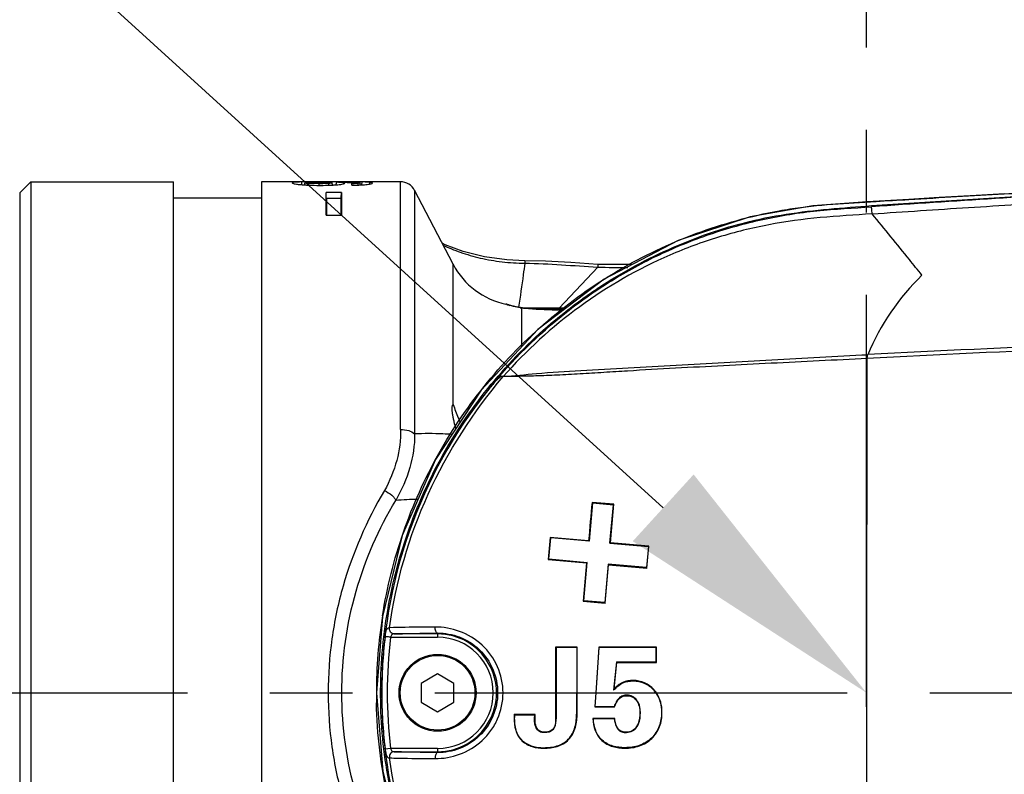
# Model space of a CAD drawing. Header units: millimetres. Extents: x 7426 to 8300, y 123 to 421.
# Tile 177 of 197: x 8128.54 to 8133.02, y 373.99 to 377.43. Entities that reach past the tile are written whole.
import ezdxf
from ezdxf import colors
from ezdxf.entities.mleader import LeaderData, LeaderLine
from ezdxf.math import Vec2, Vec3

# ---------------------------------------------------------------- set-up
doc = ezdxf.new("R2010")
doc.units = ezdxf.units.MM
doc.linetypes.add('CENTER', pattern=[0.6, 0.375, -0.075, 0.075, -0.075])
for name, color, linetype in [('中心线', 7, 'CENTER'), ('外形图', 7, 'Continuous'), ('多重引线', 7, 'Continuous'), ('尺寸标注', 7, 'Continuous'), ('运动范围', 7, 'Continuous')]:
    doc.layers.add(name, color=color, linetype=linetype)
doc.styles.add('微软雅黑', font='msyh.ttc')
doc.dimstyles.new('尺寸标注_1_20比例', dxfattribs={"dimtxt": 1.5, "dimasz": 1.25, "dimexe": 0.5, "dimexo": 0.4, "dimgap": 0.5, "dimtad": 1, "dimdec": 1, "dimlfac": 20, "dimdsep": 46, "dimtxsty": '微软雅黑', "dimcen": 0.09, "dimadec": 0, "dimazin": 0, "dimtp": 0.01, "dimtm": 0.01, "dimtfac": 1, "dimtdec": 1, "dimtofl": 0, "dimtmove": 0, "dimatfit": 3, "dimfxl": 1, "dimtolj": 1, "dimarcsym": 0})

# ---------------------------------------------------------------- blocks, each defined once
blk = doc.blocks.new('*D1273')
at = {"layer": 'Defpoints', "color": 0}
for p in [(8132.3907, 405.8318), (8132.3907, 377.8985), (8128.4907, 376.1379)]:
    blk.add_point(p, dxfattribs=at)
at = {"layer": '尺寸标注', "color": 0, "lineweight": -2}
for p, q in [((8128.4907, 376.5379), (8128.4907, 406.3318)), ((8132.3907, 378.2985), (8132.3907, 406.3318)), ((8129.7407, 405.8318), (8131.1407, 405.8318))]:
    blk.add_line(p, q, dxfattribs=at)
at = {"layer": '尺寸标注', "color": 0}
for points in [[(8129.7407, 406.0401), (8129.7407, 405.6234), (8128.4907, 405.8318)], [(8131.1407, 405.6234), (8131.1407, 406.0401), (8132.3907, 405.8318)]]:
    blk.add_solid(points, dxfattribs=at)
at = {"layer": '尺寸标注', "color": 0, "insert": (8130.4407, 407.1065), "char_height": 1.5, "attachment_point": 5, "style": '微软雅黑'}
blk.add_mtext('\\A1;78', dxfattribs=at)
blk = doc.blocks.new('*D1279')
at = {"layer": 'Defpoints', "color": 0}
for p in [(8163.1407, 403.1778), (8093.7172, 293.7489), (8143.3418, 293.7489)]:
    blk.add_point(p, dxfattribs=at)
at = {"layer": '尺寸标注', "color": 0, "lineweight": -2}
for p, q in [((8162.7407, 403.1778), (8093.2172, 403.1778)), ((8093.7172, 401.9278), (8093.7172, 294.9989)), ((8142.9418, 293.7489), (8093.2172, 293.7489))]:
    blk.add_line(p, q, dxfattribs=at)
at = {"layer": '尺寸标注', "color": 0}
for points in [[(8093.9255, 401.9278), (8093.5088, 401.9278), (8093.7172, 403.1778)], [(8093.5088, 294.9989), (8093.9255, 294.9989), (8093.7172, 293.7489)]]:
    blk.add_solid(points, dxfattribs=at)
at = {"layer": '尺寸标注', "color": 0, "insert": (8092.4381, 348.4634), "char_height": 1.5, "attachment_point": 5, "rotation": 90, "style": '微软雅黑'}
blk.add_mtext('\\A1;2188.6', dxfattribs=at)

msp = doc.modelspace()

# ---------------------------------------------------------------- linework, layer by layer
at = {"layer": '中心线', "linetype": 'CENTER', "ltscale": 5}
for p, q in [((8132.3907, 371.2987), (8132.3907, 377.8985)), ((8127.4285, 374.3629), (8169.2561, 374.3629))]:
    msp.add_line(p, q, dxfattribs=at)
at = {"layer": '外形图', "color": 7, "linetype": 'Continuous'}
for p, q in [((8128.5907, 376.6879), (8128.5407, 376.6379)), ((8128.5907, 376.6879), (8128.5907, 372.0379)), ((8128.5907, 376.6879), (8129.2407, 376.6879)), ((8129.2407, 372.0379), (8129.2407, 376.6879)), ((8129.6407, 376.6879), (8129.6407, 372.0379)), ((8129.8145, 376.6879), (8129.6407, 376.6879)), ((8129.7797, 376.6829), (8129.7797, 376.6828)), ((8129.8234, 376.6747), (8129.8228, 376.6871)), ((8129.8364, 376.6736), (8129.8372, 376.6828)), ((8129.8556, 376.6727), (8129.856, 376.6804)), ((8129.903, 376.6716), (8129.903, 376.6793)), ((8129.9054, 376.6793), (8129.903, 376.6793)), ((8129.944, 376.6877), (8129.9119, 376.6877)), ((8129.944, 376.6848), (8129.944, 376.6877)), ((8129.945, 376.6877), (8129.944, 376.6877)), ((8129.962, 376.6877), (8129.945, 376.6877)), ((8129.9463, 376.6723), (8129.9459, 376.6804)), ((8129.9763, 376.6877), (8129.962, 376.6877)), ((8129.9629, 376.673), (8129.962, 376.6827)), ((8129.9825, 376.6877), (8129.9763, 376.6877)), ((8130.0067, 376.6877), (8129.9825, 376.6877)), ((8130.0184, 376.6877), (8130.0067, 376.6877)), ((8130.0119, 376.6855), (8130.0184, 376.6854)), ((8130.0349, 376.6876), (8130.0184, 376.6877)), ((8130.0348, 376.6853), (8130.0349, 376.6876)), ((8130.0605, 376.6875), (8130.059, 376.6875)), ((8130.0799, 376.673), (8130.0795, 376.6807)), ((8130.0891, 376.6735), (8130.0883, 376.6825)), ((8130.097, 376.6739), (8130.0977, 376.687)), ((8130.2719, 376.6879), (8130.0977, 376.6879)), ((8130.1326, 376.6777), (8130.1333, 376.6856)), ((8130.1446, 376.6822), (8130.1446, 376.6823)), ((8130.2719, 375.5611), (8130.2719, 376.6879)), ((8130.336, 376.649), (8130.336, 375.541)), ((8130.5116, 376.3124), (8130.336, 376.649)), ((8128.5407, 376.6379), (8128.5407, 372.0879)), ((8129.6407, 376.6129), (8129.2407, 376.6129)), ((8129.9337, 376.5363), (8129.9337, 376.6387)), ((8130.0037, 376.6387), (8129.9337, 376.6387)), ((8129.9359, 376.6137), (8129.9359, 376.5363)), ((8129.9359, 376.6137), (8130.0016, 376.6137)), ((8130.0016, 376.6137), (8130.0037, 376.6387)), ((8130.0016, 376.5363), (8130.0016, 376.6137)), ((8130.0037, 376.6387), (8130.0037, 376.5363)), ((8132.5832, 376.6072), (8132.5837, 376.6073)), ((8132.7217, 376.6159), (8132.5838, 376.6073)), ((8133.0163, 376.6331), (8133.0167, 376.6331)), ((8129.9337, 376.5363), (8130.0037, 376.5363)), ((8130.5116, 375.6741), (8130.5116, 376.3124)), ((8131.1689, 376.3001), (8130.9928, 376.1129)), ((8131.1694, 376.3122), (8131.1689, 376.3001)), ((8131.3262, 376.312), (8131.1694, 376.3122)), ((8130.7559, 376.1298), (8130.7514, 376.1315)), ((8130.7629, 376.128), (8130.758, 376.1296)), ((8130.7582, 376.1296), (8130.758, 376.1296)), ((8130.7652, 376.1273), (8130.7617, 376.1284)), ((8130.822, 376.1142), (8130.822, 375.9363)), ((8130.8269, 376.1142), (8130.822, 376.1142)), ((8130.8612, 376.1112), (8130.8269, 376.1142)), ((8130.8269, 376.1142), (8130.8269, 376.1142)), ((8131.0237, 376.1129), (8130.8419, 376.1129)), ((8130.9907, 376.1129), (8130.9907, 376.1063)), ((8132.3929, 375.8835), (8132.3929, 375.128)), ((8131.1445, 375.2272), (8131.1292, 375.0522)), ((8131.2421, 375.2208), (8131.1428, 375.2295)), ((8131.1445, 375.2272), (8131.2397, 375.2188)), ((8131.2244, 375.0438), (8131.2397, 375.2188)), ((8131.2268, 375.0458), (8131.2421, 375.2208)), ((8131.2397, 375.2188), (8131.2421, 375.2208)), ((8132.3929, 372.8423), (8132.3929, 375.128)), ((8130.9529, 375.0698), (8130.9441, 374.9698)), ((8130.9465, 374.9718), (8130.9548, 375.0674)), ((8130.9548, 375.0674), (8130.9529, 375.0698)), ((8131.1272, 375.0545), (8130.9529, 375.0698)), ((8131.1292, 375.0522), (8130.9548, 375.0674)), ((8131.1292, 375.0522), (8131.1272, 375.0545)), ((8131.2244, 375.0438), (8131.2268, 375.0458)), ((8131.2244, 375.0438), (8131.3988, 375.0286)), ((8131.4011, 375.0306), (8131.2268, 375.0458)), ((8131.3988, 375.0286), (8131.3904, 374.9329)), ((8131.3924, 374.9306), (8131.4011, 375.0306)), ((8131.3988, 375.0286), (8131.4011, 375.0306)), ((8130.9465, 374.9718), (8130.9441, 374.9698)), ((8130.9441, 374.9698), (8131.1184, 374.9545)), ((8130.9465, 374.9718), (8131.1208, 374.9565)), ((8131.1184, 374.9545), (8131.1031, 374.7795)), ((8131.1055, 374.7815), (8131.1208, 374.9565)), ((8131.1208, 374.9565), (8131.1184, 374.9545)), ((8131.2161, 374.9482), (8131.2008, 374.7732)), ((8131.2161, 374.9482), (8131.2181, 374.9458)), ((8131.3904, 374.9329), (8131.2161, 374.9482)), ((8131.2028, 374.7708), (8131.2181, 374.9458)), ((8131.2181, 374.9458), (8131.3924, 374.9306)), ((8131.3904, 374.9329), (8131.3924, 374.9306)), ((8131.1031, 374.7795), (8131.2028, 374.7708)), ((8131.2008, 374.7732), (8131.1055, 374.7815)), ((8131.2008, 374.7732), (8131.2028, 374.7708)), ((8130.4407, 374.6347), (8130.4407, 374.6159)), ((8130.2266, 374.6159), (8130.4407, 374.6159)), ((8130.4407, 374.6309), (8130.243, 374.6309)), ((8130.9774, 374.5708), (8130.9774, 374.2446)), ((8131.0752, 374.5708), (8130.9774, 374.5708)), ((8130.9796, 374.5686), (8130.9796, 374.3629)), ((8131.073, 374.5686), (8130.9796, 374.5686)), ((8131.073, 374.5686), (8131.0752, 374.5708)), ((8131.073, 374.5686), (8131.073, 374.3629)), ((8131.0752, 374.3629), (8131.0752, 374.5708)), ((8131.1733, 374.5708), (8131.1596, 374.3629)), ((8131.1618, 374.3629), (8131.1753, 374.5686)), ((8131.4352, 374.5708), (8131.1733, 374.5708)), ((8131.4331, 374.5686), (8131.1753, 374.5686)), ((8131.4331, 374.5686), (8131.4352, 374.5708)), ((8131.4331, 374.5686), (8131.4331, 374.5034)), ((8131.4352, 374.5012), (8131.4352, 374.5708)), ((8131.254, 374.5034), (8131.2409, 374.3751)), ((8131.2438, 374.3812), (8131.256, 374.5012)), ((8131.254, 374.5034), (8131.256, 374.5012)), ((8131.254, 374.5034), (8131.4331, 374.5034)), ((8131.256, 374.5012), (8131.4352, 374.5012)), ((8131.4331, 374.5034), (8131.4352, 374.5012)), ((8130.4407, 374.4489), (8130.3663, 374.4059)), ((8130.5152, 374.4059), (8130.4407, 374.4489)), ((8131.2835, 374.4081), (8131.2826, 374.4101)), ((8130.3663, 374.4059), (8130.3663, 374.3199)), ((8130.5152, 374.3199), (8130.5152, 374.4059)), ((8130.1623, 374.3629), (8130.1623, 374.3629)), ((8130.9796, 374.3629), (8130.9796, 374.2446)), ((8131.073, 374.2703), (8131.073, 374.3629)), ((8131.0752, 374.2703), (8131.0752, 374.3629)), ((8131.1596, 374.3629), (8131.1554, 374.299)), ((8131.1577, 374.3013), (8131.1618, 374.3629)), ((8131.266, 374.3392), (8131.2676, 374.3377)), ((8131.3024, 374.3521), (8131.3024, 374.3499)), ((8131.3459, 374.3301), (8131.3442, 374.3288)), ((8130.3663, 374.3199), (8130.4407, 374.2769)), ((8130.4407, 374.2769), (8130.5152, 374.3199)), ((8131.1577, 374.3013), (8131.1554, 374.2991)), ((8131.1554, 374.2991), (8131.2451, 374.2991)), ((8131.1577, 374.3013), (8131.2435, 374.3013)), ((8131.245, 374.2992), (8131.2435, 374.3013)), ((8130.7909, 374.2618), (8130.7888, 374.264)), ((8130.8843, 374.264), (8130.7888, 374.264)), ((8130.7888, 374.264), (8130.7888, 374.2499)), ((8130.7909, 374.2499), (8130.7888, 374.2499)), ((8130.7909, 374.2618), (8130.7909, 374.2499)), ((8130.8821, 374.2618), (8130.7909, 374.2618)), ((8130.8815, 374.2481), (8130.8821, 374.2618)), ((8130.8815, 374.2481), (8130.8837, 374.248)), ((8130.8821, 374.2618), (8130.8843, 374.264)), ((8130.8837, 374.248), (8130.8843, 374.264)), ((8131.073, 374.2703), (8131.0752, 374.2703)), ((8131.246, 374.2465), (8131.147, 374.2465)), ((8131.244, 374.2443), (8131.1492, 374.2443)), ((8131.3628, 374.2734), (8131.3607, 374.2734)), ((8131.4588, 374.2734), (8131.4609, 374.2734)), ((8130.9671, 374.1966), (8130.9654, 374.198)), ((8131.2602, 374.1975), (8131.2619, 374.1988)), ((8131.3457, 374.2064), (8131.3439, 374.2077)), ((8130.8269, 374.145), (8130.8254, 374.1434)), ((8130.926, 374.1816), (8130.926, 374.1838)), ((8131.0349, 374.1514), (8131.0364, 374.1499)), ((8131.1891, 374.1475), (8131.1877, 374.1459)), ((8131.2999, 374.1816), (8131.2999, 374.1838)), ((8131.413, 374.1572), (8131.4146, 374.1556)), ((8130.2266, 374.1099), (8130.2019, 374.107)), ((8130.4407, 374.1099), (8130.2266, 374.1099)), ((8130.4407, 374.1099), (8130.4407, 374.0911)), ((8130.9235, 374.1133), (8130.9235, 374.1111)), ((8131.2927, 374.1133), (8131.2927, 374.1111)), ((8130.243, 374.0949), (8130.4407, 374.0949))]:
    msp.add_line(p, q, dxfattribs=at)
for points in [[(8132.5838, 376.6073), (8132.3934, 376.5964), (8132.1463, 376.5779), (8131.8624, 376.5278), (8131.5347, 376.4204), (8131.1977, 376.2451), (8130.8967, 376.0164), (8130.6387, 375.74), (8130.4312, 375.4241), (8130.2803, 375.0782), (8130.1896, 374.7101), (8130.1623, 374.3629)], [(8133.0175, 376.6332), (8132.89, 376.6259), (8132.7217, 376.6159)], [(8130.8374, 376.3289), (8130.7552, 376.3326), (8130.6543, 376.3466), (8130.5577, 376.371), (8130.4756, 376.4017), (8130.4612, 376.4091)], [(8131.1694, 376.3122), (8131.0466, 376.3204), (8130.9311, 376.3269), (8130.8374, 376.3289)], [(8130.8269, 376.1142), (8130.8049, 376.1173), (8130.7789, 376.1231), (8130.7629, 376.128)], [(8130.8269, 376.1142), (8130.7973, 376.1187), (8130.7865, 376.1214)], [(8131.0152, 376.1064), (8130.9695, 376.1062), (8130.913, 376.1079), (8130.8612, 376.1112)], [(8130.1623, 374.3629), (8130.1914, 374.0043), (8130.2869, 373.6282), (8130.4454, 373.2758), (8130.6628, 372.9556), (8130.9325, 372.6778), (8131.2462, 372.4508), (8131.584, 372.2855), (8131.8882, 372.1918), (8132.1577, 372.1467), (8132.396, 372.1292), (8132.5838, 372.1184)]]:
    msp.add_lwpolyline(points, dxfattribs=at)
for radius in [0.175, 0.17]:
    msp.add_circle((8130.4407, 374.3629), radius, dxfattribs=at)
for centre, radius, start, end in [((8129.8771, 377.3047), 0.6325, 264.328, 266.2916), ((8129.8642, 374.3992), 2.2883, 90.6149, 91.0361), ((8129.8852, 372.3399), 4.3477, 90.3336, 90.6012), ((8129.9083, 368.189), 8.4987, 90.16383, 90.32602), ((8129.9039, 377.7434), 1.0641, 270.0829, 270.8477), ((8129.2027, 376.9008), 0.8089, 343.728, 343.9533), ((8129.1316, 376.9211), 0.8828, 343.9629, 344.5283), ((8130.0106, 368.925), 7.7627, 89.6425, 89.82062), ((8130.0318, 377.9434), 1.2637, 270.837, 271.3438), ((8130.037, 372.892), 3.7956, 89.3511, 89.6446), ((8130.0598, 374.8009), 1.8865, 88.8495, 89.3885), ((8130.2719, 376.6155), 0.0723, 27.5528, 90), ((8131.068, 415.6986), 39.1141, 272.85509, 273.10792), ((8130.822, 376.4743), 0.35, 207.5528, 258.3631), ((8133.4108, 375.4756), 1.1, 134.2781, 157.2377), ((8130.7413, 376.0825), 0.05, 70.4758, 78.3606), ((8130.8606, 376.4214), 0.3098, 250.2477, 251.4407), ((8130.8627, 376.428), 0.3167, 251.4602, 252.8822), ((8130.8545, 376.3941), 0.2818, 262.0472, 263.3611), ((8130.9918, 377.7822), 1.6766, 264.1863, 264.3385), ((8130.9931, 377.7957), 1.6903, 264.3386, 264.6574), ((8130.9914, 377.7743), 1.6687, 264.6488, 269.5738), ((8130.9906, 377.7422), 1.6366, 269.5914, 270.0067), ((8130.9906, 377.7678), 1.6623, 270.0066, 270.8311), ((8142.224, 182.8496), 193.3019, 92.627443, 92.914174), ((8142.2527, 183.3013), 192.8344, 92.644457, 92.930874), ((8132.3909, 374.3627), 2.2045, 141.1691, 179.9968), ((8130.3765, 373.3795), 1.8632, 90.7591, 93.8884), ((8132.3907, 374.362), 2.2284, 170.9353, 179.9786), ((8132.3831, 374.3624), 2.1961, 173.2969, 179.9875), ((8132.3831, 374.3624), 2.1713, 173.2957, 179.9874), ((8130.4407, 374.3629), 0.268, 269.9999, 90), ((8130.4407, 374.3629), 0.253, 270.0001, 90), ((8131.6888, 374.1732), 0.4912, 154.946, 155.7363), ((8131.3189, 374.2829), 0.139, 35.1063, 42.1632), ((8131.3189, 374.2829), 0.1412, 34.4852, 42.1612), ((8132.3598, 374.3627), 2.1975, 179.9965, 181.181), ((8132.3909, 374.363), 2.2045, 180.0032, 218.8309), ((8132.379, 374.3631), 2.1921, 180.0069, 186.7113), ((8132.379, 374.3631), 2.1672, 180.007, 186.7113)]:
    msp.add_arc(centre, radius, start, end, dxfattribs=at)
for points, knots in [([(8141.3073, 371.811), (8140.7886, 371.8186), (8140.0106, 371.8321), (8138.9734, 371.8555), (8138.1956, 371.8759), (8137.4178, 371.8996), (8136.6402, 371.9267), (8135.8626, 371.9575), (8135.2149, 371.9865), (8134.6967, 372.0118), (8134.3082, 372.0319), (8133.9197, 372.0532), (8133.5313, 372.0752), (8133.143, 372.0991), (8132.7548, 372.1252), (8132.4309, 372.142), (8132.1724, 372.1649), (8131.9794, 372.1913), (8131.7891, 372.2334), (8131.604, 372.295), (8131.4253, 372.3729), (8131.2537, 372.4657), (8131.091, 372.573), (8130.8877, 372.7348), (8130.6616, 372.9698), (8130.4439, 373.2946), (8130.2869, 373.6528), (8130.1949, 374.0329), (8130.171, 374.4233), (8130.2162, 374.8118), (8130.3285, 375.1863), (8130.5049, 375.5354), (8130.7399, 375.848), (8130.9785, 376.0703), (8131.1902, 376.2208), (8131.3586, 376.3191), (8131.5349, 376.4024), (8131.7176, 376.4707), (8131.9058, 376.5217), (8132.0982, 376.5527), (8132.2921, 376.5706), (8132.4862, 376.5846), (8132.6804, 376.5972), (8132.9392, 376.6133), (8133.2627, 376.6341), (8133.6511, 376.6573), (8134.0395, 376.6793), (8134.428, 376.7002), (8134.8166, 376.7199), (8135.3347, 376.7448), (8135.9825, 376.7733), (8136.7601, 376.8035), (8137.5377, 376.83), (8138.3155, 376.8532), (8139.0934, 376.8731), (8140.1306, 376.8959), (8140.9086, 376.9091), (8141.4273, 376.9164)], [0, 0, 0, 0, 0.062493, 0.093739, 0.124986, 0.156232, 0.187479, 0.218725, 0.249972, 0.265595, 0.281218, 0.296842, 0.312465, 0.328089, 0.343712, 0.359332, 0.367153, 0.374973, 0.382782, 0.390602, 0.398429, 0.406249, 0.414066, 0.421885, 0.43751, 0.453133, 0.468756, 0.48438, 0.500003, 0.515627, 0.53125, 0.546874, 0.562497, 0.578122, 0.58594, 0.593756, 0.601578, 0.609406, 0.617222, 0.625028, 0.63285, 0.64067, 0.648479, 0.656288, 0.671912, 0.687535, 0.703158, 0.718782, 0.734405, 0.750028, 0.781275, 0.812521, 0.843768, 0.875014, 0.906261, 0.937507, 1, 1, 1, 1]), ([(8141.4273, 376.9121), (8140.6757, 376.9012), (8139.1724, 376.8741), (8136.9181, 376.8091), (8135.0403, 376.7297), (8133.5391, 376.6476), (8132.7888, 376.6002), (8132.4139, 376.5743)], [0, 0, 0, 0, 0.25, 0.5, 0.749999, 0.874999, 1, 1, 1, 1]), ([(8132.4164, 376.5421), (8132.5625, 376.5517), (8132.7816, 376.5668), (8133.0739, 376.5845), (8133.293, 376.5988), (8133.5123, 376.6115), (8133.8046, 376.629), (8134.3162, 376.6574), (8135.0473, 376.6948), (8135.6324, 376.7211), (8135.925, 376.7329)], [0, 0, 0, 0, 0.125, 0.1875, 0.25, 0.3125, 0.375, 0.5, 0.75, 1, 1, 1, 1]), ([(8129.7989, 376.6864), (8129.796, 376.6862), (8129.791, 376.686), (8129.7848, 376.6851), (8129.7814, 376.6845), (8129.7797, 376.6834), (8129.7797, 376.6829)], [0, 0, 0, 0, 0.446982, 0.751718, 0.924506, 1, 1, 1, 1]), ([(8129.7797, 376.6828), (8129.7798, 376.6819), (8129.7832, 376.6803), (8129.7892, 376.6788), (8129.8006, 376.6769), (8129.8094, 376.6759), (8129.8145, 376.6754)], [0, 0, 0, 0, 0.072802, 0.254423, 0.565583, 1, 1, 1, 1]), ([(8129.8228, 376.6871), (8129.8206, 376.6871), (8129.8126, 376.6869), (8129.8047, 376.6867), (8129.7989, 376.6864)], [0, 0, 0, 0, 0.279977, 1, 1, 1, 1]), ([(8129.8361, 376.6736), (8129.8415, 376.6732), (8129.8646, 376.672), (8129.8878, 376.6716), (8129.9055, 376.6716)], [0, 0, 0, 0, 0.234173, 1, 1, 1, 1]), ([(8129.8372, 376.6828), (8129.8372, 376.6833), (8129.8395, 376.6837), (8129.8424, 376.6842), (8129.8484, 376.6845), (8129.8527, 376.6847), (8129.8552, 376.6848)], [0, 0, 0, 0, 0.070826, 0.268772, 0.589108, 1, 1, 1, 1]), ([(8129.856, 376.6804), (8129.8535, 376.6806), (8129.8489, 376.6809), (8129.8431, 376.6814), (8129.8394, 376.6819), (8129.8377, 376.6824), (8129.8372, 376.6827), (8129.8372, 376.6828)], [0, 0, 0, 0, 0.395935, 0.71631, 0.92305, 0.976178, 1, 1, 1, 1]), ([(8129.8552, 376.6848), (8129.8586, 376.685), (8129.8736, 376.6854), (8129.8885, 376.6855), (8129.9001, 376.6855)], [0, 0, 0, 0, 0.22768, 1, 1, 1, 1]), ([(8129.903, 376.6793), (8129.8989, 376.6793), (8129.8832, 376.6794), (8129.8675, 376.6798), (8129.856, 376.6804)], [0, 0, 0, 0, 0.263517, 1, 1, 1, 1]), ([(8129.9001, 376.6855), (8129.9041, 376.6855), (8129.9191, 376.6854), (8129.934, 376.6852), (8129.945, 376.6848)], [0, 0, 0, 0, 0.266593, 1, 1, 1, 1]), ([(8129.9055, 376.6716), (8129.9104, 376.6716), (8129.9295, 376.6717), (8129.9487, 376.6722), (8129.9629, 376.6729)], [0, 0, 0, 0, 0.256768, 1, 1, 1, 1]), ([(8129.9459, 376.6804), (8129.9439, 376.6802), (8129.9352, 376.6798), (8129.9264, 376.6795), (8129.9196, 376.6794)], [0, 0, 0, 0, 0.227893, 1, 1, 1, 1]), ([(8129.945, 376.6848), (8129.9474, 376.6847), (8129.9515, 376.6845), (8129.9571, 376.684), (8129.9599, 376.6836), (8129.962, 376.6831), (8129.962, 376.6827)], [0, 0, 0, 0, 0.411243, 0.729514, 0.927126, 1, 1, 1, 1]), ([(8129.962, 376.6827), (8129.962, 376.6823), (8129.9601, 376.6818), (8129.9574, 376.6813), (8129.9521, 376.6808), (8129.9482, 376.6805), (8129.9459, 376.6804)], [0, 0, 0, 0, 0.070675, 0.265713, 0.585467, 1, 1, 1, 1]), ([(8129.9629, 376.6729), (8129.965, 376.6731), (8129.973, 376.6735), (8129.981, 376.6741), (8129.9869, 376.6747)], [0, 0, 0, 0, 0.265792, 1, 1, 1, 1]), ([(8130.0183, 376.6811), (8130.0183, 376.6819), (8130.0145, 376.6834), (8130.0085, 376.6841), (8129.9967, 376.6851), (8129.9877, 376.6854), (8129.9825, 376.6855)], [0, 0, 0, 0, 0.067913, 0.251653, 0.568886, 1, 1, 1, 1]), ([(8129.9869, 376.6747), (8129.9914, 376.6751), (8129.9993, 376.6759), (8130.0095, 376.6775), (8130.015, 376.6788), (8130.0183, 376.6803), (8130.0183, 376.6811)], [0, 0, 0, 0, 0.422732, 0.737441, 0.925829, 1, 1, 1, 1]), ([(8130.0184, 376.6854), (8130.022, 376.6854), (8130.0361, 376.6853), (8130.0501, 376.6851), (8130.0605, 376.6848)], [0, 0, 0, 0, 0.258753, 1, 1, 1, 1]), ([(8130.0502, 376.6723), (8130.0502, 376.673), (8130.0502, 376.6755), (8130.0502, 376.678), (8130.0502, 376.6798)], [0, 0, 0, 0, 0.279972, 1, 1, 1, 1]), ([(8130.0502, 376.6723), (8130.0536, 376.6724), (8130.0666, 376.6725), (8130.0797, 376.6729), (8130.0894, 376.6734)], [0, 0, 0, 0, 0.255972, 1, 1, 1, 1]), ([(8130.0605, 376.6848), (8130.0639, 376.6847), (8130.0704, 376.6845), (8130.0781, 376.6841), (8130.0831, 376.6837), (8130.0858, 376.6834), (8130.0873, 376.6831), (8130.0883, 376.6827), (8130.0883, 376.6825)], [0, 0, 0, 0, 0.371124, 0.691156, 0.818858, 0.915613, 0.975882, 1, 1, 1, 1]), ([(8130.0795, 376.6807), (8130.0781, 376.6806), (8130.0721, 376.6803), (8130.0661, 376.6801), (8130.0614, 376.68)], [0, 0, 0, 0, 0.228125, 1, 1, 1, 1]), ([(8130.0883, 376.6825), (8130.0883, 376.6823), (8130.0876, 376.6818), (8130.0848, 376.6811), (8130.0819, 376.6808), (8130.0795, 376.6807)], [0, 0, 0, 0, 0.065666, 0.219954, 1, 1, 1, 1]), ([(8130.0894, 376.6734), (8130.0923, 376.6735), (8130.1025, 376.6741), (8130.1128, 376.6749), (8130.1202, 376.6758)], [0, 0, 0, 0, 0.278525, 1, 1, 1, 1]), ([(8130.1333, 376.6856), (8130.1309, 376.6858), (8130.1191, 376.6866), (8130.1072, 376.6869), (8130.0977, 376.687)], [0, 0, 0, 0, 0.196541, 1, 1, 1, 1]), ([(8130.1202, 376.6758), (8130.124, 376.6762), (8130.1303, 376.6771), (8130.1381, 376.6787), (8130.1424, 376.6801), (8130.1445, 376.6815), (8130.1446, 376.6822)], [0, 0, 0, 0, 0.444978, 0.748179, 0.922407, 1, 1, 1, 1]), ([(8130.1446, 376.6823), (8130.1446, 376.6833), (8130.1418, 376.6844), (8130.1382, 376.6851), (8130.1351, 376.6854), (8130.1333, 376.6856)], [0, 0, 0, 0, 0.248419, 0.539738, 1, 1, 1, 1]), ([(8132.3835, 376.5957), (8132.4005, 376.5967), (8132.4671, 376.6008), (8132.5336, 376.6047), (8132.5832, 376.6072)], [0, 0, 0, 0, 0.255116, 1, 1, 1, 1]), ([(8132.5832, 376.6072), (8132.6556, 376.6118), (8132.8, 376.621), (8132.9444, 376.6287), (8133.0163, 376.6331)], [0, 0, 0, 0, 0.501713, 1, 1, 1, 1]), ([(8130.1901, 374.7131), (8130.2107, 374.8423), (8130.2746, 375.0975), (8130.4362, 375.4571), (8130.6584, 375.7829), (8130.9342, 376.0647), (8131.2019, 376.2556), (8131.4333, 376.3784), (8131.6144, 376.4547), (8131.8014, 376.5149), (8131.9611, 376.5515), (8132.0904, 376.5719), (8132.2205, 376.5859), (8132.3183, 376.5917), (8132.3835, 376.5957)], [0, 0, 0, 0, 0.124976, 0.24996, 0.374945, 0.499926, 0.6249, 0.687443, 0.749976, 0.812511, 0.87504, 0.90631, 0.937585, 1, 1, 1, 1]), ([(8130.6736, 375.745), (8130.7774, 375.8741), (8130.9561, 376.0509), (8131.2282, 376.2413), (8131.4474, 376.3604), (8131.6786, 376.4541), (8131.8788, 376.5099), (8132.0419, 376.541), (8132.2067, 376.5619), (8132.3311, 376.5682), (8132.4139, 376.5743)], [0, 0, 0, 0, 0.249679, 0.374721, 0.499761, 0.624803, 0.749845, 0.812386, 0.874926, 1, 1, 1, 1]), ([(8132.4162, 376.5421), (8132.4156, 376.5497), (8132.415, 376.5604), (8132.4138, 376.5712), (8132.4139, 376.5743)], [0, 0, 0, 0, 0.707525, 1, 1, 1, 1]), ([(8132.4162, 376.5423), (8132.3377, 376.5362), (8132.1804, 376.5283), (8131.946, 376.4964), (8131.7163, 376.4398), (8131.4204, 376.3312), (8131.0768, 376.1334), (8130.8425, 375.9195), (8130.7389, 375.8013)], [0, 0, 0, 0, 0.125125, 0.250216, 0.375313, 0.500397, 0.750192, 1, 1, 1, 1]), ([(8132.6428, 376.2632), (8132.6237, 376.2867), (8132.5482, 376.3797), (8132.4728, 376.4727), (8132.4164, 376.5421)], [0, 0, 0, 0, 0.253025, 1, 1, 1, 1]), ([(8130.4648, 376.4002), (8130.4904, 376.3876), (8130.5461, 376.3648), (8130.6361, 376.3388), (8130.7346, 376.3221), (8130.8029, 376.3177), (8130.8376, 376.3175)], [0, 0, 0, 0, 0.222353, 0.467889, 0.729286, 1, 1, 1, 1]), ([(8130.8376, 376.3175), (8130.8351, 376.3), (8130.8256, 376.2331), (8130.8162, 376.1662), (8130.8085, 376.1169)], [0, 0, 0, 0, 0.261136, 1, 1, 1, 1]), ([(8130.8374, 376.3289), (8130.8374, 376.3289), (8130.8374, 376.3285), (8130.8375, 376.3281), (8130.8375, 376.3271), (8130.8376, 376.3253), (8130.8376, 376.3219), (8130.8376, 376.3191), (8130.8376, 376.3175)], [0, 0, 0, 0, 0.016537, 0.064634, 0.144353, 0.255447, 0.569809, 1, 1, 1, 1]), ([(8130.8376, 376.3175), (8130.8929, 376.317), (8131.0034, 376.3114), (8131.1137, 376.3025), (8131.1689, 376.3001)], [0, 0, 0, 0, 0.499979, 1, 1, 1, 1]), ([(8130.8155, 376.115), (8130.8108, 376.1156), (8130.7953, 376.1182), (8130.78, 376.1221), (8130.7695, 376.1253)], [0, 0, 0, 0, 0.30304, 1, 1, 1, 1]), ([(8130.7389, 375.8013), (8130.7893, 375.806), (8130.9066, 375.8177), (8131.0963, 375.8308), (8131.3082, 375.8411), (8131.598, 375.8572), (8131.9609, 375.8777), (8132.2513, 375.8938), (8132.3965, 375.9012)], [0, 0, 0, 0, 0.091401, 0.213061, 0.343347, 0.474657, 0.737321, 1, 1, 1, 1]), ([(8132.3929, 375.8835), (8132.2478, 375.8766), (8131.9576, 375.862), (8131.5948, 375.8436), (8131.3411, 375.8291), (8131.1966, 375.8203), (8131.0896, 375.8134), (8130.9864, 375.8076), (8130.8914, 375.8044), (8130.8097, 375.8026), (8130.7605, 375.8014), (8130.7389, 375.8013)], [0, 0, 0, 0, 0.263188, 0.526357, 0.65795, 0.723552, 0.788623, 0.852033, 0.910803, 0.960841, 1, 1, 1, 1]), ([(8130.2222, 374.6589), (8130.2507, 374.8681), (8130.3701, 375.2804), (8130.602, 375.6405), (8130.7389, 375.8013)], [0, 0, 0, 0, 0.49994, 1, 1, 1, 1]), ([(8130.7389, 375.8013), (8130.7371, 375.8022), (8130.7322, 375.8029), (8130.7248, 375.7992), (8130.7169, 375.793), (8130.7053, 375.7817), (8130.6907, 375.7656), (8130.6793, 375.752), (8130.6736, 375.745)], [0, 0, 0, 0, 0.066597, 0.154044, 0.270372, 0.404978, 0.695476, 1, 1, 1, 1]), ([(8130.5116, 375.6741), (8130.5106, 375.6739), (8130.5085, 375.6728), (8130.5066, 375.6692), (8130.5056, 375.6643), (8130.5051, 375.656), (8130.506, 375.644), (8130.5082, 375.6288), (8130.5112, 375.6128), (8130.5159, 375.5908), (8130.5198, 375.5743), (8130.5225, 375.5632)], [0, 0, 0, 0, 0.0264, 0.059091, 0.102253, 0.154711, 0.277759, 0.414016, 0.556684, 0.702747, 1, 1, 1, 1]), ([(8130.5116, 375.6741), (8130.5151, 375.6639), (8130.5225, 375.6438), (8130.5335, 375.6174), (8130.5402, 375.6009), (8130.543, 375.5944)], [0, 0, 0, 0, 0.37549, 0.750781, 1, 1, 1, 1]), ([(8130.2719, 375.5611), (8130.2736, 375.5139), (8130.2605, 375.4163), (8130.2229, 375.3262), (8130.1991, 375.2828)], [0, 0, 0, 0, 0.488385, 1, 1, 1, 1]), ([(8130.336, 375.5411), (8130.3368, 375.4893), (8130.3205, 375.383), (8130.2773, 375.2852), (8130.2501, 375.2384)], [0, 0, 0, 0, 0.4887, 1, 1, 1, 1]), ([(8130.2719, 375.5611), (8130.2845, 375.5611), (8130.3073, 375.5582), (8130.3288, 375.5482), (8130.336, 375.5411)], [0, 0, 0, 0, 0.554879, 1, 1, 1, 1]), ([(8130.5064, 375.5387), (8130.4924, 375.5396), (8130.4356, 375.5424), (8130.3788, 375.5424), (8130.336, 375.541)], [0, 0, 0, 0, 0.246916, 1, 1, 1, 1]), ([(8130.1991, 375.2828), (8130.1182, 375.1473), (8130.0216, 374.9245), (8129.9546, 374.6092), (8129.9431, 374.4452), (8129.943, 374.3629)], [0, 0, 0, 0, 0.490795, 0.744061, 1, 1, 1, 1]), ([(8130.1991, 375.2828), (8130.211, 375.2772), (8130.2271, 375.267), (8130.2433, 375.2508), (8130.2488, 375.2424), (8130.2501, 375.2384)], [0, 0, 0, 0, 0.572954, 0.815225, 1, 1, 1, 1]), ([(8130.0052, 374.3628), (8130.005, 374.5184), (8130.0489, 374.8257), (8130.1731, 375.1093), (8130.2502, 375.2383)], [0, 0, 0, 0, 0.50854, 1, 1, 1, 1]), ([(8131.1445, 375.2272), (8131.144, 375.2277), (8131.1432, 375.2284), (8131.143, 375.2293), (8131.1428, 375.2295)], [0, 0, 0, 0, 0.780115, 1, 1, 1, 1]), ([(8130.2019, 374.6187), (8130.2026, 374.6247), (8130.2041, 374.6352), (8130.2075, 374.6485), (8130.2133, 374.6579), (8130.2196, 374.6593), (8130.2222, 374.6589)], [0, 0, 0, 0, 0.365844, 0.645652, 0.839262, 1, 1, 1, 1]), ([(8130.243, 374.6309), (8130.237, 374.6309), (8130.2241, 374.6383), (8130.2214, 374.6523), (8130.2222, 374.6589)], [0, 0, 0, 0, 0.472878, 1, 1, 1, 1]), ([(8130.4289, 374.6619), (8130.4074, 374.6618), (8130.3385, 374.6614), (8130.2696, 374.6605), (8130.2222, 374.6589)], [0, 0, 0, 0, 0.311896, 1, 1, 1, 1]), ([(8130.243, 374.6309), (8130.2555, 374.6313), (8130.3214, 374.6332), (8130.3873, 374.6342), (8130.4407, 374.6347)], [0, 0, 0, 0, 0.189361, 1, 1, 1, 1]), ([(8130.4407, 374.6347), (8130.4367, 374.6348), (8130.4316, 374.6422), (8130.4292, 374.6519), (8130.4288, 374.6585), (8130.4289, 374.6619)], [0, 0, 0, 0, 0.383457, 0.675965, 1, 1, 1, 1]), ([(8130.7382, 374.3629), (8130.7382, 374.4033), (8130.7212, 374.4852), (8130.6487, 374.5862), (8130.545, 374.6484), (8130.4666, 374.6625), (8130.4289, 374.6619)], [0, 0, 0, 0, 0.255176, 0.510055, 0.762155, 1, 1, 1, 1]), ([(8130.4407, 374.6347), (8130.4742, 374.635), (8130.5442, 374.6224), (8130.6355, 374.5643), (8130.6988, 374.4727), (8130.7137, 374.3993), (8130.7137, 374.363)], [0, 0, 0, 0, 0.235804, 0.488118, 0.743824, 1, 1, 1, 1]), ([(8130.2266, 374.6159), (8130.2237, 374.6162), (8130.2182, 374.617), (8130.2104, 374.6176), (8130.206, 374.6181), (8130.2023, 374.6195), (8130.2019, 374.6187)], [0, 0, 0, 0, 0.360327, 0.673204, 0.896277, 1, 1, 1, 1]), ([(8130.243, 374.6309), (8130.2394, 374.6308), (8130.231, 374.6282), (8130.2278, 374.6201), (8130.2266, 374.6159)], [0, 0, 0, 0, 0.451325, 1, 1, 1, 1]), ([(8131.4236, 374.3777), (8131.4118, 374.3907), (8131.3831, 374.4128), (8131.3474, 374.4191), (8131.33, 374.4191)], [0, 0, 0, 0, 0.499969, 1, 1, 1, 1]), ([(8131.33, 374.417), (8131.3471, 374.417), (8131.3822, 374.4107), (8131.4104, 374.389), (8131.4219, 374.3762)], [0, 0, 0, 0, 0.500028, 1, 1, 1, 1]), ([(8129.943, 374.3629), (8129.9431, 374.2806), (8129.9545, 374.1165), (8130.0216, 373.8013), (8130.1182, 373.5785), (8130.1991, 373.4429)], [0, 0, 0, 0, 0.255941, 0.509207, 1, 1, 1, 1]), ([(8130.2502, 373.4874), (8130.1731, 373.6164), (8130.049, 373.9), (8130.005, 374.2073), (8130.0052, 374.3628)], [0, 0, 0, 0, 0.49146, 1, 1, 1, 1]), ([(8130.4289, 374.0639), (8130.4666, 374.0633), (8130.545, 374.0773), (8130.6312, 374.1291), (8130.6848, 374.1899), (8130.7253, 374.2606), (8130.7382, 374.3224), (8130.7382, 374.3629)], [0, 0, 0, 0, 0.237521, 0.489257, 0.617095, 0.745163, 1, 1, 1, 1]), ([(8130.7137, 374.363), (8130.7137, 374.3266), (8130.6989, 374.2531), (8130.6356, 374.1615), (8130.5443, 374.1033), (8130.4742, 374.0907), (8130.4407, 374.0911)], [0, 0, 0, 0, 0.256179, 0.511885, 0.764204, 1, 1, 1, 1]), ([(8131.266, 374.3392), (8131.2642, 374.336), (8131.2588, 374.3309), (8131.2526, 374.3216), (8131.248, 374.3115), (8131.2449, 374.3047), (8131.2435, 374.3013)], [0, 0, 0, 0, 0.249888, 0.499379, 0.75023, 1, 1, 1, 1]), ([(8131.3024, 374.3521), (8131.2958, 374.3521), (8131.2826, 374.3507), (8131.2707, 374.3438), (8131.266, 374.3392)], [0, 0, 0, 0, 0.501101, 1, 1, 1, 1]), ([(8131.2675, 374.3376), (8131.2719, 374.342), (8131.2834, 374.3486), (8131.2961, 374.3499), (8131.3024, 374.3499)], [0, 0, 0, 0, 0.498933, 1, 1, 1, 1]), ([(8131.3459, 374.3301), (8131.3408, 374.3367), (8131.3278, 374.3483), (8131.3107, 374.3521), (8131.3024, 374.3521)], [0, 0, 0, 0, 0.500309, 1, 1, 1, 1]), ([(8131.3024, 374.3499), (8131.3104, 374.3499), (8131.3269, 374.3463), (8131.3393, 374.3351), (8131.3442, 374.3288)], [0, 0, 0, 0, 0.499701, 1, 1, 1, 1]), ([(8131.3442, 374.3288), (8131.3502, 374.3211), (8131.3587, 374.3028), (8131.3607, 374.2832), (8131.3607, 374.2734)], [0, 0, 0, 0, 0.499356, 1, 1, 1, 1]), ([(8131.3628, 374.2734), (8131.3629, 374.2884), (8131.3595, 374.309), (8131.349, 374.3262), (8131.3459, 374.3301)], [0, 0, 0, 0, 0.748675, 1, 1, 1, 1]), ([(8131.4326, 374.3629), (8131.4417, 374.35), (8131.4552, 374.3208), (8131.4588, 374.2892), (8131.4588, 374.2734)], [0, 0, 0, 0, 0.49966, 1, 1, 1, 1]), ([(8131.4609, 374.2734), (8131.4609, 374.2891), (8131.4574, 374.3207), (8131.4442, 374.3499), (8131.4353, 374.3629)], [0, 0, 0, 0, 0.500369, 1, 1, 1, 1]), ([(8132.3848, 372.13), (8132.3132, 372.1344), (8132.2057, 372.1406), (8132.0631, 372.1575), (8131.9215, 372.1821), (8131.747, 372.2259), (8131.5436, 372.2979), (8131.3481, 372.3894), (8131.1006, 372.5359), (8130.8195, 372.7629), (8130.5413, 373.0949), (8130.3319, 373.4743), (8130.1997, 373.8868), (8130.1657, 374.174), (8130.1628, 374.3175)], [0, 0, 0, 0, 0.062434, 0.093713, 0.124986, 0.187524, 0.250064, 0.312607, 0.375159, 0.500122, 0.625093, 0.750067, 0.875027, 1, 1, 1, 1]), ([(8130.7888, 374.2499), (8130.7888, 374.2306), (8130.7918, 374.1921), (8130.8111, 374.156), (8130.8254, 374.1434)], [0, 0, 0, 0, 0.502562, 1, 1, 1, 1]), ([(8130.8269, 374.145), (8130.8198, 374.1513), (8130.8077, 374.1665), (8130.7935, 374.202), (8130.7909, 374.2309), (8130.7909, 374.2499)], [0, 0, 0, 0, 0.24975, 0.499966, 1, 1, 1, 1]), ([(8130.926, 374.1816), (8130.9185, 374.1816), (8130.9028, 374.1848), (8130.8872, 374.203), (8130.8817, 374.2253), (8130.8812, 374.2405), (8130.8815, 374.2481)], [0, 0, 0, 0, 0.249191, 0.497859, 0.748617, 1, 1, 1, 1]), ([(8130.926, 374.1838), (8130.9188, 374.1838), (8130.9037, 374.1868), (8130.8889, 374.2046), (8130.8838, 374.2261), (8130.8834, 374.2407), (8130.8837, 374.248)], [0, 0, 0, 0, 0.248938, 0.497424, 0.748353, 1, 1, 1, 1]), ([(8130.9774, 374.2446), (8130.9774, 374.2364), (8130.9764, 374.2203), (8130.9707, 374.2042), (8130.9654, 374.198)], [0, 0, 0, 0, 0.501334, 1, 1, 1, 1]), ([(8130.9671, 374.1966), (8130.9698, 374.1998), (8130.9782, 374.2146), (8130.9796, 374.232), (8130.9796, 374.2446)], [0, 0, 0, 0, 0.25101, 1, 1, 1, 1]), ([(8131.0349, 374.1514), (8131.0497, 374.1664), (8131.0695, 374.2064), (8131.073, 374.249), (8131.073, 374.2703)], [0, 0, 0, 0, 0.498112, 1, 1, 1, 1]), ([(8131.0364, 374.1499), (8131.0515, 374.1651), (8131.0716, 374.2056), (8131.0752, 374.2487), (8131.0752, 374.2703)], [0, 0, 0, 0, 0.498502, 1, 1, 1, 1]), ([(8131.1469, 374.2464), (8131.1475, 374.2277), (8131.153, 374.1904), (8131.1742, 374.1581), (8131.1877, 374.1459)], [0, 0, 0, 0, 0.50715, 1, 1, 1, 1]), ([(8131.1891, 374.1475), (8131.1761, 374.1593), (8131.1555, 374.1903), (8131.1499, 374.2262), (8131.1492, 374.2443)], [0, 0, 0, 0, 0.491845, 1, 1, 1, 1]), ([(8131.244, 374.2443), (8131.2456, 374.2319), (8131.249, 374.2151), (8131.2576, 374.2007), (8131.2602, 374.1975)], [0, 0, 0, 0, 0.749319, 1, 1, 1, 1]), ([(8131.2619, 374.1988), (8131.2566, 374.2054), (8131.2498, 374.2215), (8131.2469, 374.2381), (8131.246, 374.2465)], [0, 0, 0, 0, 0.49924, 1, 1, 1, 1]), ([(8131.3607, 374.2734), (8131.3607, 374.2563), (8131.358, 374.2328), (8131.3472, 374.2124), (8131.3439, 374.2077)], [0, 0, 0, 0, 0.748964, 1, 1, 1, 1]), ([(8131.3457, 374.2064), (8131.3491, 374.2112), (8131.3601, 374.232), (8131.3628, 374.256), (8131.3628, 374.2734)], [0, 0, 0, 0, 0.251013, 1, 1, 1, 1]), ([(8131.4588, 374.2734), (8131.4588, 374.2521), (8131.4527, 374.2089), (8131.4283, 374.172), (8131.413, 374.1572)], [0, 0, 0, 0, 0.500561, 1, 1, 1, 1]), ([(8131.4146, 374.1556), (8131.43, 374.1706), (8131.4548, 374.208), (8131.4609, 374.2518), (8131.4609, 374.2734)], [0, 0, 0, 0, 0.499454, 1, 1, 1, 1]), ([(8130.9654, 374.198), (8130.9608, 374.1926), (8130.9476, 374.185), (8130.9332, 374.1838), (8130.926, 374.1838)], [0, 0, 0, 0, 0.498096, 1, 1, 1, 1]), ([(8130.9671, 374.1966), (8130.9623, 374.1909), (8130.9485, 374.1829), (8130.9335, 374.1816), (8130.926, 374.1816)], [0, 0, 0, 0, 0.498175, 1, 1, 1, 1]), ([(8131.2602, 374.1975), (8131.2648, 374.1918), (8131.2777, 374.1832), (8131.2925, 374.1816), (8131.2999, 374.1816)], [0, 0, 0, 0, 0.498463, 1, 1, 1, 1]), ([(8131.2999, 374.1838), (8131.2929, 374.1838), (8131.2787, 374.1853), (8131.2663, 374.1934), (8131.2619, 374.1988)], [0, 0, 0, 0, 0.50158, 1, 1, 1, 1]), ([(8131.3439, 374.2077), (8131.339, 374.2006), (8131.3263, 374.1878), (8131.3085, 374.1838), (8131.2999, 374.1838)], [0, 0, 0, 0, 0.50048, 1, 1, 1, 1]), ([(8131.3457, 374.2064), (8131.3406, 374.1991), (8131.3273, 374.1858), (8131.3088, 374.1816), (8131.2999, 374.1816)], [0, 0, 0, 0, 0.500411, 1, 1, 1, 1]), ([(8130.8254, 374.1434), (8130.8385, 374.1318), (8130.8706, 374.1148), (8130.906, 374.1111), (8130.9235, 374.1111)], [0, 0, 0, 0, 0.499185, 1, 1, 1, 1]), ([(8130.8269, 374.145), (8130.8398, 374.1336), (8130.8714, 374.1169), (8130.9062, 374.1133), (8130.9235, 374.1133)], [0, 0, 0, 0, 0.499205, 1, 1, 1, 1]), ([(8130.9235, 374.1133), (8130.9436, 374.1133), (8130.984, 374.1171), (8131.0208, 374.1373), (8131.0349, 374.1514)], [0, 0, 0, 0, 0.501562, 1, 1, 1, 1]), ([(8130.9235, 374.1111), (8130.9439, 374.1111), (8130.9848, 374.115), (8131.0221, 374.1355), (8131.0364, 374.1499)], [0, 0, 0, 0, 0.501295, 1, 1, 1, 1]), ([(8131.1877, 374.1459), (8131.2016, 374.1333), (8131.236, 374.115), (8131.2739, 374.1111), (8131.2927, 374.1111)], [0, 0, 0, 0, 0.499122, 1, 1, 1, 1]), ([(8131.2927, 374.1133), (8131.2741, 374.1133), (8131.2368, 374.1171), (8131.2028, 374.1351), (8131.1891, 374.1475)], [0, 0, 0, 0, 0.500956, 1, 1, 1, 1]), ([(8131.413, 374.1572), (8131.3974, 374.142), (8131.3586, 374.1187), (8131.3145, 374.1133), (8131.2927, 374.1133)], [0, 0, 0, 0, 0.499261, 1, 1, 1, 1]), ([(8131.2927, 374.1111), (8131.3147, 374.1111), (8131.3594, 374.1166), (8131.3987, 374.1403), (8131.4146, 374.1556)], [0, 0, 0, 0, 0.500742, 1, 1, 1, 1]), ([(8130.2019, 374.107), (8130.2027, 374.1011), (8130.2041, 374.0905), (8130.2075, 374.0773), (8130.2133, 374.0678), (8130.2196, 374.0667), (8130.2222, 374.0668)], [0, 0, 0, 0, 0.366253, 0.646625, 0.839228, 1, 1, 1, 1]), ([(8130.2266, 374.1099), (8130.2278, 374.1057), (8130.231, 374.0975), (8130.2394, 374.0949), (8130.243, 374.0949)], [0, 0, 0, 0, 0.548564, 1, 1, 1, 1]), ([(8130.243, 374.0949), (8130.2369, 374.0948), (8130.2236, 374.0876), (8130.2215, 374.0734), (8130.2222, 374.0668)], [0, 0, 0, 0, 0.478666, 1, 1, 1, 1]), ([(8130.7389, 372.9244), (8130.602, 373.0852), (8130.37, 373.4454), (8130.2507, 373.8576), (8130.2222, 374.0668)], [0, 0, 0, 0, 0.500058, 1, 1, 1, 1]), ([(8130.2222, 374.0668), (8130.2353, 374.0664), (8130.3042, 374.0645), (8130.3731, 374.064), (8130.4289, 374.0639)], [0, 0, 0, 0, 0.189863, 1, 1, 1, 1]), ([(8130.4407, 374.0911), (8130.4201, 374.0913), (8130.3542, 374.092), (8130.2883, 374.0933), (8130.243, 374.0949)], [0, 0, 0, 0, 0.31275, 1, 1, 1, 1]), ([(8130.4407, 374.0911), (8130.4367, 374.091), (8130.4316, 374.0835), (8130.4292, 374.0738), (8130.4287, 374.0672), (8130.4289, 374.0639)], [0, 0, 0, 0, 0.383484, 0.67598, 1, 1, 1, 1])]:
    msp.add_open_spline(points, degree=3, knots=knots, dxfattribs=at)
for points in [[(8129.9119, 376.6877), (8129.9026, 376.6877), (8129.8933, 376.6877), (8129.884, 376.6877)], [(8131.1689, 376.3001), (8131.2143, 376.2979), (8131.2598, 376.2969), (8131.3052, 376.2986)], [(8132.3929, 375.8835), (8132.3941, 375.8894), (8132.3953, 375.8953), (8132.3965, 375.9012)], [(8131.1427, 375.2295), (8131.1376, 375.1712), (8131.1323, 375.1129), (8131.1272, 375.0545)], [(8131.2826, 374.4101), (8131.2679, 374.4034), (8131.255, 374.3928), (8131.2438, 374.3812)], [(8131.33, 374.4191), (8131.3139, 374.4191), (8131.2972, 374.4168), (8131.2826, 374.4101)], [(8131.2835, 374.4081), (8131.2978, 374.4147), (8131.3142, 374.417), (8131.33, 374.417)], [(8131.2409, 374.3751), (8131.2531, 374.3883), (8131.2672, 374.4006), (8131.2835, 374.4081)], [(8131.2451, 374.2992), (8131.2504, 374.313), (8131.2573, 374.3269), (8131.2675, 374.3376)], [(8131.1469, 374.2464), (8131.1477, 374.2457), (8131.1485, 374.245), (8131.1492, 374.2443)], [(8131.244, 374.2443), (8131.2447, 374.245), (8131.2453, 374.2458), (8131.246, 374.2465)]]:
    msp.add_open_spline(points, degree=3, dxfattribs=at)
at = {"layer": '运动范围'}
msp.add_arc((8163.1407, 344.3629), 58.815, 350, 225, dxfattribs=at)

# ---------------------------------------------------------------- dimensions: what is measured, and where the dimension line sits
at = {"layer": '尺寸标注'}
dim = msp.add_linear_dim(base=(8132.3907, 405.8318), p1=(8128.4907, 376.1379), p2=(8132.3907, 377.8985), dimstyle='尺寸标注_1_20比例', dxfattribs=at)
dim.commit()
dim.dimension.update_dxf_attribs({"geometry": '*D1273', "text_midpoint": (8130.4407, 407.1065)})
dim = msp.add_linear_dim(base=(8093.7172, 293.7489), p1=(8163.1407, 403.1778), p2=(8143.3418, 293.7489), angle=90, dimstyle='尺寸标注_1_20比例', dxfattribs=at)
dim.commit()
dim.dimension.update_dxf_attribs({"geometry": '*D1279', "text_midpoint": (8092.4381, 348.4634)})

# ---------------------------------------------------------------- leaders
at = {"layer": '多重引线'}
ml = msp.add_multileader_mtext('Standard', dxfattribs=at)
ml.set_content('J5轴旋转中心', style='微软雅黑')
ml.set_leader_properties()
ml.build(insert=Vec2(0, 0))
ml.multileader.update_dxf_attribs({"text_left_attachment_type": 5, "text_right_attachment_type": 5, "dogleg_length": 1, "arrow_head_size": 1.25})
ctx = ml.context
ctx.base_point, ctx.char_height, ctx.arrow_head_size, ctx.landing_gap_size, ctx.plane_origin = Vec3(8104.5283, 387.1454), 1.5, 1.25, 0.5, Vec3(8132.3907, 374.3629)
ctx.left_attachment, ctx.right_attachment, ctx.text_align_type = 5, 5, 2
notes = []
notes.append((ctx, [(0, (1, 1, 0), (8118.3502, 387.1454), (-1, 0), 1, [(0, [(8132.3907, 374.3629)], 0, [])])]))
ctx.mtext.insert, ctx.mtext.alignment, ctx.mtext.flow_direction = Vec3(8116.8502, 389.0899), 3, 5
for ctx, leaders in notes:
    for number, flags, end, landing, length, lines in leaders:
        leader = LeaderData()
        leader.index, (leader.has_last_leader_line, leader.has_dogleg_vector, leader.attachment_direction) = number, flags
        leader.last_leader_point, leader.dogleg_vector, leader.dogleg_length = Vec3(end), Vec3(landing), length
        for number, points, colour, breaks in lines:
            line = LeaderLine()
            line.index, line.vertices, line.color, line.breaks = number, Vec3.list(points), colors.encode_raw_color(colour), breaks
            leader.lines.append(line)
        ctx.leaders.append(leader)

doc.saveas('drawing.dxf')
